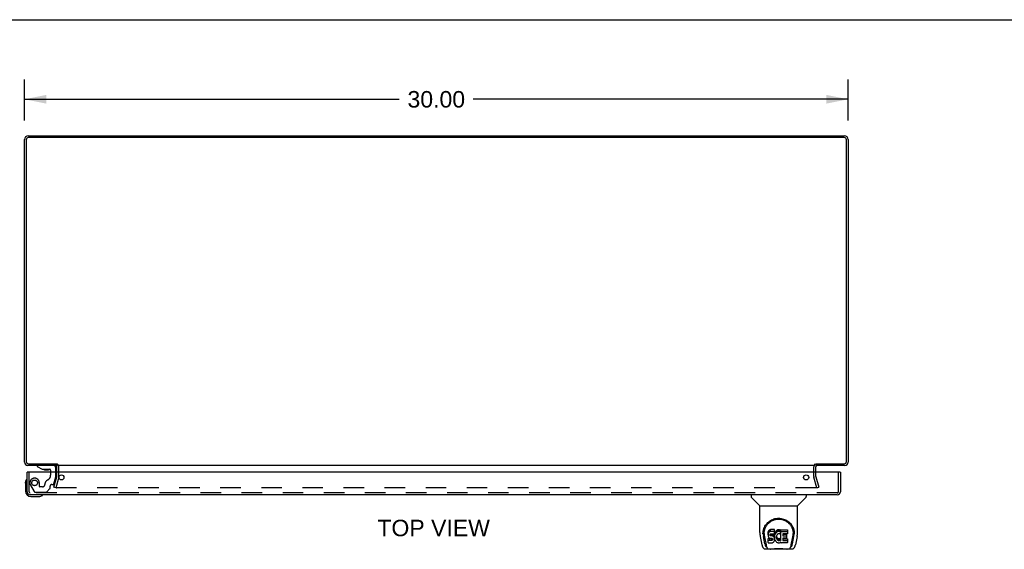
# Model space of a CAD drawing. Header units: inches. Extents: x 0 to 136, y 0 to 88.
# Tile 6 of 8: x 32 to 68, y 69 to 88. Entities that reach past the tile are written whole.
import ezdxf

# ---------------------------------------------------------------- set-up
doc = ezdxf.new("R2010")
doc.units = ezdxf.units.IN
doc.header["$LTSCALE"] = 7.48
doc.header["$MEASUREMENT"] = 0
doc.linetypes.add('HIDDEN', pattern=[0.2, 0.1, -0.1])
doc.layers.get('0').update_dxf_attribs({"linetype": 'CONTINUOUS'})
for name, color, linetype in [('DEFAULT_2', 8, 'HIDDEN'), ('DIMENSIONS', 7, 'CONTINUOUS'), ('DOOR_ASSEMBLY', 7, 'CONTINUOUS')]:
    doc.layers.add(name, color=color, linetype=linetype)
doc.styles.get("Standard").update_dxf_attribs({"font": 'arial.ttf'})
doc.dimstyles.new('DIMSTYLE_1', dxfattribs={"dimtxt": 0.6, "dimasz": 0.8, "dimexe": 0.09, "dimexo": 0.07, "dimgap": 0.0375, "dimtad": 0, "dimtih": 1, "dimtoh": 1, "dimzin": 4, "dimdsep": 46, "dimtxsty": 'Standard', "dimblk": '_FILLED', "dimblk1": '_FILLED', "dimblk2": '_FILLED', "dimcen": 0.09, "dimadec": 3, "dimazin": 1, "dimtfac": 1, "dimtdec": 3, "dimtofl": 0, "dimtmove": 0, "dimatfit": 3, "dimldrblk": '_FILLED', "dimfxl": 0, "dimtolj": 1, "dimtzin": 4, "dimarcsym": 0})

# ---------------------------------------------------------------- blocks, each defined once
blk = doc.blocks.new('_FILLED')
at = {"color": 0, "linetype": 'ByBlock'}
blk.add_solid([(0, 0), (-1, 0.2), (-1, -0.2)], dxfattribs=at)
blk = doc.blocks.new('*D1')
at = {"layer": 'DIMENSIONS', "color": 2, "linetype": 'Continuous'}
for p, q in [((32.312, 84.334), (32.312, 85.824)), ((62.312, 84.334), (62.312, 85.824)), ((32.312, 85.104), (45.964, 85.104)), ((62.312, 85.104), (48.66, 85.104))]:
    blk.add_line(p, q, dxfattribs=at)
at = {"layer": 'DIMENSIONS', "color": 2, "linetype": 'Continuous', "xscale": 0.8, "yscale": 0.8, "zscale": 0.8, "rotation": 180}
blk.add_blockref('_FILLED', (32.312, 85.104), dxfattribs=at)
at = {"layer": 'DIMENSIONS', "color": 2, "linetype": 'Continuous', "xscale": 0.8, "yscale": 0.8, "zscale": 0.8}
blk.add_blockref('_FILLED', (62.312, 85.104), dxfattribs=at)
at = {"layer": 'DIMENSIONS', "color": 2, "linetype": 'Continuous', "insert": (47.312, 85.404), "char_height": 0.6, "width": 2.09665, "attachment_point": 2, "line_spacing_factor": 0.9}
blk.add_mtext('30.00', dxfattribs=at)

msp = doc.modelspace()

# ---------------------------------------------------------------- linework, layer by layer
at = {"color": 7, "linetype": 'Continuous'}
for p, q in [((0, 88), (136, 88)), ((33.487, 71.837), (33.487, 71.774))]:
    msp.add_line(p, q, dxfattribs=at)
at = {"color": 3, "linetype": 'Continuous'}
for p, q in [((32.312, 71.891), (32.312, 83.638)), ((32.375, 83.631), (32.375, 71.917)), ((32.448, 83.774), (62.176, 83.774)), ((62.169, 83.711), (32.455, 83.711)), ((62.249, 71.917), (62.249, 83.631)), ((62.312, 83.638), (62.312, 71.891)), ((33.487, 71.774), (32.429, 71.774)), ((32.455, 71.837), (33.489, 71.837)), ((33.487, 71.531), (33.487, 71.732)), ((61.11, 71.774), (33.514, 71.774)), ((61.135, 71.837), (62.169, 71.837)), ((62.195, 71.774), (61.137, 71.774)), ((61.137, 71.531), (61.137, 71.732))]:
    msp.add_line(p, q, dxfattribs=at)
for centre, radius, start, end in [((32.448, 83.638), 0.136, 90, 180), ((32.455, 83.631), 0.08, 90, 180), ((62.169, 83.631), 0.08, 0, 90), ((62.176, 83.638), 0.136, 0, 90), ((32.429, 71.891), 0.117, 180, 270), ((32.455, 71.917), 0.08, 180, 270), ((33.445, 71.732), 0.042, 0, 90), ((61.179, 71.732), 0.042, 90, 180), ((62.169, 71.917), 0.08, 270, 360), ((62.195, 71.891), 0.117, 270, 360)]:
    msp.add_arc(centre, radius, start, end, dxfattribs=at)
at = {"layer": 'DEFAULT_2', "color": 8, "linetype": 'HIDDEN'}
for p, q in [((33.562, 71.373), (33.562, 71.732)), ((61.062, 71.373), (61.062, 71.732)), ((33.383, 70.981), (33.486, 71.367)), ((33.487, 71.373), (33.487, 71.531)), ((61.137, 71.373), (61.137, 71.531)), ((61.138, 71.367), (61.241, 70.981)), ((33.559, 71.348), (33.455, 70.961)), ((61.169, 70.961), (61.065, 71.348)), ((33.455, 70.961), (33.383, 70.981)), ((61.137, 70.961), (33.487, 70.961)), ((61.169, 70.961), (61.241, 70.981))]:
    msp.add_line(p, q, dxfattribs=at)
for points in [[(33.467, 70.986), (33.467, 70.984), (33.467, 70.982), (33.467, 70.981)], [(33.467, 70.981), (33.467, 70.98), (33.467, 70.979), (33.467, 70.977), (33.468, 70.975), (33.468, 70.973), (33.469, 70.972), (33.47, 70.97), (33.471, 70.969), (33.472, 70.968), (33.473, 70.966), (33.475, 70.965), (33.476, 70.964), (33.478, 70.963), (33.48, 70.963)], [(33.487, 70.961), (33.485, 70.962), (33.483, 70.962), (33.481, 70.962), (33.48, 70.963)], [(61.157, 70.981), (61.157, 70.98), (61.157, 70.979), (61.157, 70.977), (61.156, 70.975), (61.156, 70.973), (61.155, 70.972), (61.154, 70.97), (61.153, 70.969), (61.152, 70.968), (61.151, 70.966), (61.149, 70.965), (61.148, 70.964), (61.146, 70.963), (61.144, 70.963), (61.143, 70.962), (61.141, 70.962), (61.139, 70.962), (61.137, 70.961)], [(61.157, 70.986), (61.157, 70.984), (61.157, 70.982), (61.157, 70.981)]]:
    msp.add_lwpolyline(points, dxfattribs=at)
for centre, radius, start, end in [((33.445, 71.732), 0.117, 0, 56.9002), ((61.179, 71.732), 0.117, 123.0998, 180), ((33.462, 71.373), 0.025, 345, 360), ((33.462, 71.373), 0.1, 345, 360), ((61.162, 71.373), 0.1, 180, 195), ((61.162, 71.373), 0.025, 180, 195)]:
    msp.add_arc(centre, radius, start, end, dxfattribs=at)
at = {"layer": 'DOOR_ASSEMBLY', "color": 7, "linetype": 'Continuous'}
for p, q in [((32.781, 71.774), (32.781, 71.735)), ((32.781, 71.735), (32.957, 71.636)), ((32.422, 71.531), (32.407, 71.531)), ((32.957, 71.636), (33.234, 71.636)), ((33.045, 71.62), (33.185, 71.62)), ((33.265, 71.605), (33.265, 71.531)), ((33.45, 71.531), (33.45, 71.695)), ((62.017, 71.531), (62.032, 71.531)), ((32.347, 71.135), (32.349, 71.173)), ((32.347, 71.135), (32.347, 70.846)), ((32.393, 71.271), (32.393, 71.271)), ((32.965, 70.691), (32.968, 70.692)), ((58.778, 70.706), (58.778, 70.644)), ((60.786, 70.706), (60.786, 70.644)), ((32.547, 70.646), (32.836, 70.646)), ((59.087, 70.318), (58.789, 70.616)), ((59.093, 70.312), (60.471, 70.312)), ((59.093, 69.34), (59.093, 70.312)), ((60.471, 69.341), (60.471, 70.312)), ((60.476, 70.318), (60.774, 70.616)), ((59.211, 69.298), (59.211, 69.298)), ((59.211, 69.286), (59.211, 69.285)), ((59.218, 69.372), (59.217, 69.308)), ((59.255, 69.299), (59.255, 69.275)), ((59.397, 69.344), (59.395, 69.32)), ((59.395, 69.254), (59.395, 69.32)), ((59.397, 69.277), (59.395, 69.254)), ((59.395, 69.254), (59.396, 69.23)), ((59.396, 69.23), (59.4, 69.206)), ((59.402, 69.367), (59.397, 69.344)), ((59.397, 69.277), (59.397, 69.344)), ((59.402, 69.301), (59.397, 69.277)), ((59.412, 69.39), (59.402, 69.367)), ((59.402, 69.301), (59.402, 69.367)), ((59.412, 69.323), (59.402, 69.301)), ((59.425, 69.41), (59.412, 69.39)), ((59.412, 69.323), (59.412, 69.39)), ((59.425, 69.343), (59.412, 69.323)), ((59.434, 69.418), (59.425, 69.41)), ((59.425, 69.343), (59.425, 69.41)), ((59.434, 69.351), (59.425, 69.343)), ((59.443, 69.424), (59.434, 69.418)), ((59.434, 69.351), (59.434, 69.418)), ((59.443, 69.357), (59.434, 69.351)), ((59.465, 69.434), (59.443, 69.424)), ((59.443, 69.357), (59.443, 69.424)), ((59.465, 69.367), (59.443, 69.357)), ((59.488, 69.441), (59.465, 69.434)), ((59.465, 69.367), (59.465, 69.434)), ((59.488, 69.374), (59.465, 69.367)), ((59.467, 69.257), (59.469, 69.272)), ((59.467, 69.234), (59.467, 69.257)), ((59.467, 69.242), (59.467, 69.257)), ((59.467, 69.234), (59.467, 69.242)), ((59.47, 69.227), (59.467, 69.234)), ((59.469, 69.272), (59.472, 69.279)), ((59.47, 69.227), (59.47, 69.272)), ((59.474, 69.221), (59.47, 69.227)), ((59.472, 69.279), (59.478, 69.283)), ((59.474, 69.221), (59.474, 69.28)), ((59.48, 69.217), (59.474, 69.221)), ((59.478, 69.283), (59.492, 69.288)), ((59.495, 69.279), (59.48, 69.284)), ((59.48, 69.284), (59.48, 69.284)), ((59.48, 69.217), (59.48, 69.284)), ((59.495, 69.213), (59.48, 69.217)), ((59.628, 69.441), (59.488, 69.441)), ((59.488, 69.374), (59.488, 69.441)), ((59.628, 69.374), (59.488, 69.374)), ((59.492, 69.288), (59.507, 69.289)), ((59.519, 69.28), (59.495, 69.279)), ((59.495, 69.213), (59.495, 69.279)), ((59.519, 69.213), (59.495, 69.213)), ((59.507, 69.289), (59.62, 69.289)), ((59.543, 69.279), (59.519, 69.28)), ((59.519, 69.213), (59.519, 69.28)), ((59.543, 69.212), (59.519, 69.213)), ((59.566, 69.274), (59.543, 69.279)), ((59.543, 69.212), (59.543, 69.279)), ((59.577, 69.269), (59.566, 69.274)), ((59.566, 69.207), (59.566, 69.274)), ((59.587, 69.262), (59.577, 69.269)), ((59.577, 69.202), (59.577, 69.269)), ((59.604, 69.245), (59.587, 69.262)), ((59.587, 69.195), (59.587, 69.262)), ((59.617, 69.225), (59.604, 69.245)), ((59.604, 69.179), (59.604, 69.245)), ((59.627, 69.203), (59.617, 69.225)), ((59.617, 69.159), (59.617, 69.225)), ((59.62, 69.289), (59.626, 69.29)), ((59.626, 69.29), (59.628, 69.295)), ((59.63, 69.398), (59.628, 69.441)), ((59.628, 69.374), (59.628, 69.441)), ((59.63, 69.331), (59.628, 69.374)), ((59.628, 69.295), (59.629, 69.308)), ((59.632, 69.277), (59.628, 69.233)), ((59.628, 69.166), (59.628, 69.233)), ((59.629, 69.308), (59.63, 69.331)), ((59.63, 69.331), (59.63, 69.398)), ((59.636, 69.299), (59.632, 69.277)), ((59.632, 69.21), (59.632, 69.277)), ((59.636, 69.232), (59.632, 69.21)), ((59.642, 69.32), (59.636, 69.299)), ((59.636, 69.232), (59.636, 69.299)), ((59.642, 69.254), (59.636, 69.232)), ((59.651, 69.341), (59.642, 69.32)), ((59.642, 69.254), (59.642, 69.32)), ((59.651, 69.274), (59.642, 69.254)), ((59.662, 69.361), (59.651, 69.341)), ((59.651, 69.274), (59.651, 69.341)), ((59.662, 69.294), (59.651, 69.274)), ((59.675, 69.379), (59.662, 69.361)), ((59.662, 69.294), (59.662, 69.361)), ((59.675, 69.312), (59.662, 69.294)), ((59.689, 69.396), (59.675, 69.379)), ((59.675, 69.312), (59.675, 69.379)), ((59.689, 69.329), (59.675, 69.312)), ((59.706, 69.411), (59.689, 69.396)), ((59.689, 69.329), (59.689, 69.396)), ((59.706, 69.344), (59.689, 69.329)), ((59.705, 69.221), (59.701, 69.208)), ((59.711, 69.233), (59.705, 69.221)), ((59.724, 69.424), (59.706, 69.411)), ((59.706, 69.344), (59.706, 69.411)), ((59.724, 69.357), (59.706, 69.344)), ((59.725, 69.256), (59.711, 69.233)), ((59.744, 69.433), (59.724, 69.424)), ((59.724, 69.357), (59.724, 69.424)), ((59.744, 69.366), (59.724, 69.357)), ((59.733, 69.266), (59.725, 69.256)), ((59.744, 69.274), (59.733, 69.266)), ((59.766, 69.438), (59.744, 69.433)), ((59.744, 69.366), (59.744, 69.433)), ((59.766, 69.371), (59.744, 69.366)), ((59.769, 69.284), (59.744, 69.274)), ((59.788, 69.44), (59.766, 69.438)), ((59.766, 69.371), (59.766, 69.438)), ((59.788, 69.373), (59.766, 69.371)), ((59.781, 69.288), (59.769, 69.284)), ((59.795, 69.288), (59.781, 69.288)), ((59.788, 69.44), (59.811, 69.439)), ((59.788, 69.373), (59.788, 69.44)), ((59.811, 69.372), (59.788, 69.373)), ((59.808, 69.284), (59.795, 69.288)), ((59.82, 69.28), (59.808, 69.284)), ((59.822, 69.438), (59.811, 69.439)), ((59.811, 69.372), (59.811, 69.439)), ((59.822, 69.371), (59.811, 69.372)), ((59.832, 69.434), (59.822, 69.438)), ((59.822, 69.371), (59.822, 69.438)), ((59.832, 69.367), (59.822, 69.371)), ((59.853, 69.35), (59.826, 69.282)), ((59.851, 69.422), (59.832, 69.434)), ((59.832, 69.367), (59.832, 69.434)), ((59.851, 69.355), (59.832, 69.367)), ((59.851, 69.422), (59.851, 69.355)), ((59.853, 69.419), (59.853, 69.355)), ((59.861, 69.439), (60.098, 69.439)), ((59.861, 69.047), (59.861, 69.439)), ((59.861, 69.372), (60.098, 69.372)), ((59.931, 69.284), (59.931, 69.217)), ((60.098, 69.289), (59.936, 69.289)), ((59.936, 69.279), (60.067, 69.279)), ((59.936, 69.213), (60.067, 69.213)), ((60.072, 69.275), (60.072, 69.135)), ((60.103, 69.435), (60.103, 69.293)), ((60.345, 69.372), (60.346, 69.308)), ((60.352, 69.298), (60.352, 69.298)), ((60.352, 69.285), (60.352, 69.286)), ((59.108, 69.197), (59.173, 68.892)), ((59.28, 68.92), (59.227, 69.19)), ((59.264, 69.178), (59.321, 68.885)), ((59.398, 68.968), (59.398, 69.109)), ((59.4, 69.206), (59.409, 69.184)), ((59.462, 69.048), (59.402, 69.047)), ((59.462, 69.114), (59.403, 69.114)), ((59.403, 69.047), (59.403, 69.114)), ((59.403, 68.963), (59.547, 68.963)), ((59.409, 69.184), (59.421, 69.164)), ((59.421, 69.164), (59.438, 69.146)), ((59.438, 69.146), (59.458, 69.133)), ((59.458, 69.133), (59.469, 69.129)), ((59.523, 69.115), (59.462, 69.114)), ((59.462, 69.048), (59.462, 69.114)), ((59.523, 69.048), (59.462, 69.048)), ((59.469, 69.129), (59.48, 69.127)), ((59.48, 69.127), (59.528, 69.127)), ((59.538, 69.116), (59.523, 69.115)), ((59.523, 69.048), (59.523, 69.115)), ((59.538, 69.049), (59.523, 69.048)), ((59.528, 69.127), (59.535, 69.126)), ((59.535, 69.126), (59.542, 69.124)), ((59.544, 69.119), (59.538, 69.116)), ((59.538, 69.049), (59.538, 69.116)), ((59.544, 69.053), (59.538, 69.049)), ((59.542, 69.124), (59.548, 69.119)), ((59.566, 69.207), (59.543, 69.212)), ((59.546, 69.121), (59.544, 69.119)), ((59.544, 69.053), (59.544, 69.119)), ((59.55, 69.058), (59.544, 69.053)), ((59.547, 68.963), (59.559, 68.965)), ((59.548, 69.119), (59.553, 69.113)), ((59.55, 69.058), (59.55, 69.117)), ((59.559, 69.07), (59.55, 69.058)), ((59.553, 69.113), (59.56, 69.099)), ((59.559, 69.07), (59.559, 69.101)), ((59.562, 69.077), (59.559, 69.07)), ((59.559, 68.965), (59.57, 68.969)), ((59.56, 69.099), (59.562, 69.084)), ((59.562, 69.077), (59.562, 69.089)), ((59.562, 69.084), (59.562, 69.077)), ((59.577, 69.202), (59.566, 69.207)), ((59.57, 68.969), (59.59, 68.982)), ((59.587, 69.195), (59.577, 69.202)), ((59.604, 69.179), (59.587, 69.195)), ((59.59, 68.982), (59.607, 68.999)), ((59.617, 69.159), (59.604, 69.179)), ((59.607, 68.999), (59.613, 69.009)), ((59.613, 69.009), (59.619, 69.02)), ((59.627, 69.136), (59.617, 69.159)), ((59.619, 69.02), (59.627, 69.042)), ((59.628, 69.199), (59.627, 69.203)), ((59.627, 69.136), (59.627, 69.203)), ((59.633, 69.113), (59.627, 69.136)), ((59.627, 69.042), (59.634, 69.065)), ((59.632, 69.21), (59.628, 69.166)), ((59.628, 69.166), (59.629, 69.144)), ((59.629, 69.144), (59.632, 69.122)), ((59.632, 69.122), (59.636, 69.1)), ((59.635, 69.089), (59.633, 69.113)), ((59.634, 69.065), (59.635, 69.089)), ((59.635, 69.089), (59.635, 69.104)), ((59.636, 69.1), (59.643, 69.079)), ((59.643, 69.079), (59.665, 69.039)), ((59.665, 69.039), (59.677, 69.021)), ((59.677, 69.021), (59.692, 69.004)), ((59.692, 69.004), (59.708, 68.989)), ((59.698, 69.182), (59.697, 69.155)), ((59.697, 69.155), (59.698, 69.142)), ((59.701, 69.208), (59.698, 69.182)), ((59.698, 69.142), (59.698, 69.182)), ((59.698, 69.142), (59.701, 69.129)), ((59.7, 69.201), (59.701, 69.195)), ((59.701, 69.195), (59.712, 69.171)), ((59.701, 69.129), (59.701, 69.195)), ((59.701, 69.129), (59.712, 69.104)), ((59.708, 68.989), (59.726, 68.976)), ((59.712, 69.171), (59.725, 69.148)), ((59.712, 69.104), (59.712, 69.171)), ((59.712, 69.104), (59.725, 69.081)), ((59.725, 69.148), (59.734, 69.137)), ((59.725, 69.081), (59.725, 69.148)), ((59.725, 69.081), (59.734, 69.071)), ((59.726, 68.976), (59.736, 68.971)), ((59.734, 69.137), (59.744, 69.129)), ((59.734, 69.071), (59.734, 69.137)), ((59.734, 69.071), (59.744, 69.062)), ((59.736, 68.971), (59.746, 68.967)), ((59.744, 69.129), (59.755, 69.121)), ((59.744, 69.062), (59.744, 69.129)), ((59.744, 69.062), (59.755, 69.054)), ((59.746, 68.967), (59.768, 68.961)), ((59.755, 69.121), (59.767, 69.116)), ((59.755, 69.054), (59.755, 69.121)), ((59.755, 69.054), (59.767, 69.05)), ((59.767, 69.116), (59.781, 69.114)), ((59.767, 69.05), (59.767, 69.116)), ((59.767, 69.05), (59.781, 69.047)), ((59.768, 68.961), (59.79, 68.959)), ((59.781, 69.114), (59.794, 69.114)), ((59.781, 69.047), (59.781, 69.114)), ((59.781, 69.047), (59.794, 69.047)), ((59.79, 68.959), (59.812, 68.962)), ((59.794, 69.114), (59.807, 69.116)), ((59.794, 69.047), (59.794, 69.114)), ((59.794, 69.047), (59.807, 69.049)), ((59.807, 69.116), (59.82, 69.12)), ((59.807, 69.049), (59.807, 69.116)), ((59.807, 69.049), (59.82, 69.053)), ((59.812, 68.962), (59.834, 68.969)), ((59.82, 69.12), (59.832, 69.125)), ((59.82, 69.053), (59.82, 69.12)), ((59.82, 69.053), (59.832, 69.058)), ((59.832, 69.125), (59.843, 69.133)), ((59.832, 69.058), (59.832, 69.125)), ((59.832, 69.058), (59.843, 69.066)), ((59.834, 68.969), (59.852, 68.98)), ((59.843, 69.133), (59.843, 69.066)), ((59.849, 69.131), (59.861, 69.114)), ((59.849, 69.065), (59.861, 69.047)), ((59.852, 68.98), (59.853, 68.98)), ((59.863, 68.98), (59.853, 68.98)), ((59.863, 68.967), (59.863, 68.98)), ((60.099, 68.963), (59.868, 68.963)), ((59.933, 69.126), (59.933, 69.048)), ((60.067, 69.13), (59.937, 69.13)), ((59.937, 69.111), (60.099, 69.111)), ((59.937, 69.044), (60.099, 69.044)), ((60.103, 69.106), (60.103, 68.967)), ((60.242, 68.885), (60.299, 69.175)), ((60.283, 68.92), (60.336, 69.19)), ((60.299, 69.175), (60.299, 69.178)), ((60.455, 69.197), (60.39, 68.892)), ((59.297, 68.738), (59.498, 68.738)), ((59.339, 68.816), (59.331, 68.816)), ((59.337, 68.821), (59.341, 68.811)), ((59.341, 68.81), (59.341, 68.811)), ((59.383, 68.738), (59.377, 68.738)), ((59.383, 68.738), (59.382, 68.738)), ((60.075, 68.726), (59.488, 68.726)), ((60.065, 68.738), (60.266, 68.738)), ((60.181, 68.738), (60.18, 68.738)), ((60.222, 68.81), (60.223, 68.811)), ((60.223, 68.811), (60.226, 68.821)), ((60.232, 68.816), (60.224, 68.816))]:
    msp.add_line(p, q, dxfattribs=at)
at = {"layer": 'DOOR_ASSEMBLY', "color": 8, "linetype": 'HIDDEN'}
for p, q in [((33.371, 71.774), (32.781, 71.774)), ((32.482, 70.823), (32.482, 71.531)), ((33.265, 71.531), (33.265, 71.421)), ((33.45, 71.364), (33.45, 71.531)), ((61.957, 70.823), (61.957, 71.531)), ((32.533, 71.058), (32.667, 70.825)), ((32.854, 71.011), (32.854, 71.144)), ((33.248, 70.948), (33.248, 71.026)), ((33.307, 71.085), (33.351, 71.085)), ((33.381, 71.108), (33.45, 71.364)), ((61.915, 70.781), (32.524, 70.781)), ((32.693, 70.81), (33.105, 70.81)), ((32.964, 70.995), (32.87, 70.995)), ((33.127, 70.819), (33.242, 70.934))]:
    msp.add_line(p, q, dxfattribs=at)
at = {"layer": 'DOOR_ASSEMBLY', "color": 3, "linetype": 'Continuous'}
for p, q in [((32.407, 70.823), (32.407, 71.531)), ((62.017, 71.531), (32.422, 71.531)), ((62.032, 71.531), (62.032, 70.823)), ((61.915, 70.706), (32.524, 70.706))]:
    msp.add_line(p, q, dxfattribs=at)
at = {"layer": 'DOOR_ASSEMBLY', "color": 7, "linetype": 'Continuous'}
for points in [[(32.393, 71.271), (32.393, 71.269), (32.392, 71.268), (32.392, 71.264)], [(32.968, 70.692), (32.97, 70.692), (32.971, 70.693), (32.971, 70.693), (32.971, 70.693)], [(59.211, 69.298), (59.213, 69.34), (59.22, 69.39), (59.231, 69.436), (59.245, 69.481), (59.262, 69.522), (59.282, 69.562), (59.304, 69.599), (59.329, 69.634), (59.357, 69.667), (59.386, 69.697), (59.418, 69.725), (59.451, 69.751), (59.487, 69.774), (59.525, 69.795), (59.564, 69.813), (59.606, 69.829), (59.648, 69.841), (59.692, 69.849), (59.737, 69.855), (59.782, 69.856), (59.827, 69.854), (59.872, 69.849), (59.915, 69.84), (59.958, 69.828), (59.999, 69.813), (60.039, 69.795), (60.077, 69.774), (60.112, 69.751), (60.146, 69.725), (60.178, 69.697), (60.207, 69.666), (60.234, 69.633), (60.259, 69.598), (60.281, 69.561), (60.301, 69.522), (60.318, 69.48), (60.332, 69.436), (60.343, 69.389), (60.35, 69.339), (60.352, 69.298)], [(59.255, 69.299), (59.255, 69.319), (59.257, 69.343), (59.259, 69.367), (59.263, 69.391), (59.268, 69.414), (59.273, 69.438), (59.28, 69.46), (59.288, 69.482), (59.296, 69.504), (59.306, 69.525), (59.316, 69.545), (59.327, 69.565), (59.338, 69.584), (59.351, 69.602), (59.363, 69.619), (59.377, 69.636), (59.39, 69.651), (59.404, 69.666), (59.419, 69.681), (59.433, 69.694), (59.448, 69.707), (59.463, 69.719), (59.479, 69.73), (59.495, 69.741), (59.51, 69.75), (59.526, 69.76), (59.542, 69.768), (59.558, 69.776), (59.574, 69.783), (59.59, 69.789), (59.606, 69.795), (59.621, 69.801), (59.637, 69.806), (59.653, 69.81), (59.669, 69.814), (59.685, 69.817), (59.701, 69.819), (59.717, 69.822), (59.733, 69.823), (59.749, 69.825), (59.765, 69.825), (59.781, 69.826), (59.797, 69.825), (59.813, 69.825), (59.829, 69.824), (59.845, 69.822), (59.861, 69.82), (59.877, 69.817), (59.892, 69.814), (59.908, 69.81), (59.924, 69.806), (59.94, 69.801), (59.956, 69.796), (59.972, 69.79), (59.988, 69.783), (60.004, 69.776), (60.02, 69.768), (60.036, 69.76), (60.052, 69.751), (60.068, 69.741), (60.083, 69.731), (60.099, 69.719), (60.114, 69.708), (60.129, 69.695), (60.144, 69.681), (60.158, 69.667), (60.172, 69.652), (60.186, 69.636), (60.199, 69.62), (60.212, 69.602), (60.225, 69.584), (60.236, 69.565), (60.247, 69.546), (60.257, 69.525), (60.267, 69.504), (60.275, 69.483), (60.283, 69.461), (60.29, 69.438), (60.296, 69.415), (60.3, 69.391), (60.304, 69.367), (60.307, 69.343), (60.308, 69.319), (60.309, 69.299)], [(59.093, 69.34), (59.093, 69.308), (59.097, 69.268), (59.102, 69.228), (59.108, 69.197)], [(59.211, 69.286), (59.211, 69.291), (59.211, 69.298)], [(59.255, 69.275), (59.255, 69.259), (59.257, 69.231), (59.26, 69.203), (59.264, 69.178)], [(60.299, 69.178), (60.3, 69.182), (60.301, 69.185), (60.301, 69.188), (60.302, 69.191), (60.302, 69.194), (60.303, 69.197), (60.303, 69.2), (60.304, 69.204), (60.304, 69.207), (60.305, 69.211), (60.305, 69.215), (60.305, 69.219), (60.306, 69.223), (60.306, 69.227), (60.307, 69.231), (60.307, 69.235), (60.307, 69.24), (60.308, 69.244), (60.308, 69.249), (60.308, 69.253), (60.308, 69.258), (60.308, 69.263), (60.308, 69.268), (60.309, 69.273), (60.309, 69.299)], [(60.352, 69.298), (60.352, 69.291), (60.352, 69.286)], [(60.455, 69.197), (60.461, 69.228), (60.467, 69.267), (60.47, 69.307), (60.471, 69.341)], [(59.173, 68.892), (59.176, 68.879), (59.18, 68.861), (59.185, 68.844), (59.191, 68.829), (59.196, 68.815), (59.202, 68.803), (59.209, 68.792), (59.216, 68.781), (59.224, 68.771), (59.233, 68.762), (59.243, 68.754), (59.255, 68.748), (59.267, 68.743), (59.28, 68.739), (59.293, 68.738), (59.297, 68.738)], [(59.321, 68.885), (59.323, 68.873), (59.327, 68.859), (59.33, 68.846), (59.333, 68.833), (59.337, 68.821)], [(59.402, 69.114), (59.402, 69.114), (59.402, 69.114), (59.401, 69.114), (59.401, 69.114), (59.4, 69.113), (59.4, 69.113), (59.4, 69.113), (59.399, 69.112), (59.399, 69.112), (59.399, 69.112), (59.398, 69.111), (59.398, 69.111), (59.398, 69.11), (59.398, 69.109)], [(59.402, 69.047), (59.402, 69.047), (59.402, 69.047), (59.401, 69.047), (59.401, 69.047), (59.4, 69.047), (59.4, 69.046), (59.4, 69.046), (59.399, 69.046), (59.399, 69.045), (59.399, 69.045), (59.398, 69.044), (59.398, 69.044), (59.398, 69.043), (59.398, 69.043)], [(60.226, 68.821), (60.23, 68.833), (60.233, 68.846), (60.237, 68.859), (60.24, 68.873), (60.242, 68.885)], [(60.266, 68.738), (60.269, 68.738), (60.282, 68.739), (60.295, 68.742), (60.308, 68.747), (60.319, 68.754), (60.329, 68.762), (60.339, 68.771), (60.347, 68.781), (60.354, 68.791), (60.361, 68.802), (60.367, 68.815), (60.372, 68.829), (60.378, 68.844), (60.383, 68.86), (60.387, 68.879), (60.39, 68.892)], [(59.341, 68.81), (59.346, 68.798), (59.352, 68.785), (59.359, 68.775), (59.365, 68.765), (59.373, 68.757), (59.381, 68.75), (59.39, 68.745), (59.4, 68.74), (59.41, 68.738), (59.417, 68.738)], [(59.498, 68.738), (59.519, 68.738), (59.541, 68.74), (59.564, 68.742), (59.589, 68.745), (59.615, 68.747), (59.641, 68.75), (59.669, 68.753), (59.697, 68.755), (59.726, 68.757), (59.755, 68.758), (59.784, 68.758), (59.813, 68.758), (59.842, 68.757), (59.871, 68.755), (59.899, 68.753), (59.926, 68.75), (59.952, 68.747), (59.977, 68.744), (60.001, 68.742), (60.024, 68.74), (60.045, 68.738), (60.065, 68.738)], [(59.498, 68.738), (59.52, 68.738), (59.547, 68.74), (59.574, 68.742), (59.603, 68.745), (59.631, 68.748), (59.66, 68.751), (59.69, 68.753), (59.72, 68.755), (59.751, 68.756), (59.781, 68.757), (59.812, 68.756), (59.842, 68.755), (59.872, 68.753), (59.902, 68.751), (59.931, 68.748), (59.96, 68.745), (59.988, 68.742), (60.016, 68.74), (60.043, 68.738), (60.065, 68.738)], [(60.146, 68.738), (60.154, 68.738), (60.164, 68.74), (60.173, 68.745), (60.182, 68.75), (60.19, 68.757), (60.198, 68.765), (60.204, 68.774), (60.211, 68.785), (60.217, 68.798), (60.222, 68.81)]]:
    msp.add_lwpolyline(points, dxfattribs=at)
at = {"layer": 'DOOR_ASSEMBLY', "color": 3, "linetype": 'Continuous'}
for centre in [(33.657, 71.343), (60.782, 71.343)]:
    msp.add_circle(centre, 0.094, dxfattribs=at)
at = {"layer": 'DOOR_ASSEMBLY', "color": 8, "linetype": 'HIDDEN'}
msp.add_circle((32.682, 71.144), 0.103, dxfattribs=at)
at = {"layer": 'DOOR_ASSEMBLY', "color": 7, "linetype": 'Continuous'}
for centre, radius, start, end in [((33.371, 71.695), 0.079, 0, 90), ((33.045, 71.71), 0.09, 234.8123, 270), ((33.185, 71.71), 0.09, 270, 304.9232), ((33.234, 71.605), 0.031, 0, 90), ((32.597, 71.135), 0.25, 149.1101, 180), ((32.395, 71.256), 0.015, 96.3796, 149.1101), ((32.392, 71.256), 0.015, 0, 83.6204), ((32.547, 70.846), 0.2, 180, 270), ((32.836, 70.896), 0.25, 270, 300.8899), ((32.957, 70.691), 0.015, 6.3796, 90), ((32.957, 70.694), 0.015, 300.8899, 353.6204), ((58.817, 70.644), 0.0394, 180, 225), ((59.101, 70.332), 0.0197, 225, 262.5), ((60.462, 70.332), 0.0197, 277.5, 315), ((60.746, 70.644), 0.0394, 315, 360), ((59.488, 68.745), 0.0197, 203.607, 270), ((60.075, 68.745), 0.0197, 270, 336.393)]:
    msp.add_arc(centre, radius, start, end, dxfattribs=at)
at = {"layer": 'DOOR_ASSEMBLY', "color": 8, "linetype": 'HIDDEN'}
for centre, radius, start, end in [((33.077, 71.421), 0.188, 295.7418, 360), ((32.682, 71.144), 0.172, 0, 210), ((32.87, 71.011), 0.016, 180, 270), ((32.964, 71.085), 0.09, 270, 360), ((33.239, 71.085), 0.185, 115.7418, 180), ((33.307, 71.026), 0.059, 90, 180), ((33.351, 71.116), 0.031, 270, 345), ((32.524, 70.823), 0.042, 180, 270), ((32.693, 70.84), 0.03, 210, 270), ((33.105, 70.84), 0.03, 270, 315), ((33.228, 70.948), 0.02, 315, 360), ((61.915, 70.823), 0.042, 270, 360)]:
    msp.add_arc(centre, radius, start, end, dxfattribs=at)
at = {"layer": 'DOOR_ASSEMBLY', "color": 3, "linetype": 'Continuous'}
for centre, start, end in [((32.524, 70.823), 180, 270), ((61.915, 70.823), 270, 360)]:
    msp.add_arc(centre, 0.117, start, end, dxfattribs=at)
at = {"layer": 'DOOR_ASSEMBLY', "color": 7, "linetype": 'Continuous'}
for centre, major_axis, ratio, start_param, end_param in [((59.782, 69.299), (0, 0.565), 0.999848, 1.137008, 1.76365), ((59.822, 69.284), (0, 0.00448), 1, -3.557718, -1.937287), ((59.848, 69.419), (0, 0.00448), 1, -1.566905, -0.665444), ((59.848, 69.352), (0.00448, 0), 1, 0.003842, 0.905353), ((59.848, 69.352), (0, 0.00448), 1, -1.937287, -1.566955), ((59.936, 69.284), (0, 0.00448), 1, 0, 1.570796), ((59.936, 69.217), (0, 0.00448), 1, 1.570796, 3.141593), ((59.936, 69.284), (0.00448, 0), 1, 3.535633, 4.712389), ((60.067, 69.275), (0, 0.00448), 1, -1.570796, 0), ((60.067, 69.208), (0, 0.00448), 1, -1.570796, 0), ((60.098, 69.435), (0, 0.00448), 1, -1.570796, 0), ((60.098, 69.368), (0, 0.00448), 1, -1.570796, 0), ((60.098, 69.293), (0, 0.00448), 1, -3.141593, -1.570796), ((59.782, 69.299), (0, 0.565), 0.999848, 4.519536, 5.145564), ((59.338, 69.171), (0.007, 0.354), 0.213027, -3.923008, -3.13761), ((59.403, 68.968), (0, 0.00483), 1, 1.570796, 3.141593), ((59.846, 69.129), (0.00448, 0), 1, 0.594971, 2.222579), ((59.846, 69.062), (0, 0.00448), 1, 0, 0.651783), ((59.846, 69.062), (0.00448, 0), 1, 0.594971, 1.570796), ((59.868, 68.967), (0, 0.00448), 1, 1.570796, 3.141593), ((59.937, 69.126), (0, 0.00448), 1, 0, 1.570796), ((59.937, 69.115), (0, 0.00448), 1, 1.570796, 3.141593), ((59.937, 69.048), (0, 0.00448), 1, 1.570796, 3.141593), ((60.067, 69.135), (0, 0.00448), 1, -3.141593, -1.570796), ((60.099, 69.106), (0, 0.00448), 1, -1.570796, 0), ((60.099, 69.04), (0, 0.00448), 1, -1.570796, 0), ((60.099, 68.967), (0, 0.00448), 1, -3.141593, -1.570796), ((60.225, 69.171), (-0.007, 0.354), 0.213027, -3.145575, -2.360177)]:
    msp.add_ellipse(centre, major_axis=major_axis, ratio=ratio, start_param=start_param, end_param=end_param, dxfattribs=at)

# ---------------------------------------------------------------- texts
at = {"layer": 'DIMENSIONS', "color": 2, "linetype": 'Continuous', "insert": (47.215, 69.801), "char_height": 0.6, "width": 4.08848, "attachment_point": 2, "line_spacing_factor": 0.9}
msp.add_mtext('TOP VIEW', dxfattribs=at)

# ---------------------------------------------------------------- dimensions: what is measured, and where the dimension line sits
at = {"layer": 'DIMENSIONS', "color": 2, "linetype": 'Continuous'}
dim = msp.add_linear_dim(base=(62.312, 85.104), p1=(32.312, 84.264), p2=(62.312, 84.264), dimstyle='DIMSTYLE_1', dxfattribs=at)
dim.commit()
dim.dimension.update_dxf_attribs({"geometry": '*D1', "text_midpoint": (47.311, 85.1), "dimtype": 160})

doc.saveas('drawing.dxf')
